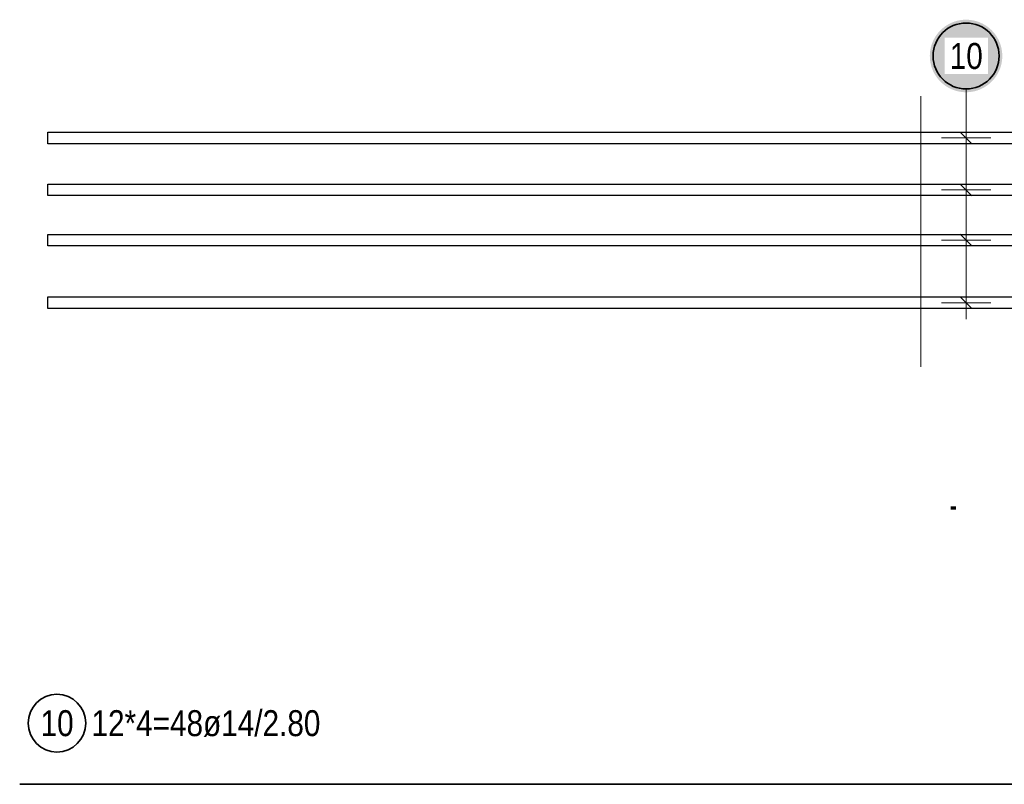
# Model space of a CAD drawing. Header units: millimetres. Extents: x -48 to 49.2, y -6.2 to 26.4.
# Tile 43 of 53: x 30 to 33, y 2.8 to 5.1. Entities that reach past the tile are written whole.
import ezdxf

# ---------------------------------------------------------------- set-up
doc = ezdxf.new("R2010")
doc.units = ezdxf.units.MM
doc.layers.add('Schraffuren', color=7, linetype='Continuous', lineweight=20)
doc.styles.add('Arial Narrow', font='ARIALN.TTF')

msp = doc.modelspace()

# ---------------------------------------------------------------- hatches: boundary and pattern name
at = {"lineweight": 25, "true_color": 0xffffff}
msp.add_hatch(color=7, dxfattribs=at).paths.add_polyline_path([(32.994583, 4.980745), (32.994516, 4.984584), (32.994315, 4.988419), (32.99398, 4.992244), (32.993512, 4.996054), (32.992912, 4.999847), (32.992179, 5.003616), (32.991315, 5.007357), (32.990322, 5.011066), (32.989199, 5.014737), (32.987949, 5.018368), (32.986573, 5.021952), (32.985073, 5.025486), (32.98345, 5.028966), (32.981707, 5.032387), (32.979846, 5.035745), (32.977868, 5.039037), (32.975777, 5.042257), (32.973575, 5.045402), (32.971264, 5.048468), (32.968848, 5.051452), (32.966329, 5.05435), (32.96371, 5.057158), (32.960995, 5.059873), (32.958187, 5.062491), (32.95529, 5.06501), (32.952306, 5.067427), (32.949239, 5.069737), (32.946094, 5.07194), (32.942874, 5.074031), (32.939583, 5.076008), (32.936225, 5.07787), (32.932804, 5.079613), (32.929324, 5.081235), (32.92579, 5.082736), (32.922205, 5.084112), (32.918575, 5.085362), (32.914903, 5.086484), (32.911194, 5.087478), (32.907453, 5.088342), (32.903684, 5.089074), (32.899892, 5.089675), (32.896081, 5.090143), (32.892256, 5.090477), (32.888422, 5.090678), (32.884583, 5.090745), (32.880744, 5.090678), (32.87691, 5.090477), (32.873085, 5.090143), (32.869274, 5.089675), (32.865482, 5.089074), (32.861713, 5.088342), (32.857971, 5.087478), (32.854263, 5.086484), (32.850591, 5.085362), (32.846961, 5.084112), (32.843376, 5.082736), (32.839842, 5.081235), (32.836362, 5.079613), (32.832941, 5.07787), (32.829583, 5.076008), (32.826292, 5.074031), (32.823072, 5.07194), (32.819926, 5.069737), (32.81686, 5.067427), (32.813876, 5.06501), (32.810978, 5.062491), (32.80817, 5.059873), (32.805455, 5.057158), (32.802837, 5.05435), (32.800318, 5.051452), (32.797902, 5.048468), (32.795591, 5.045402), (32.793389, 5.042257), (32.791298, 5.039037), (32.78932, 5.035745), (32.787459, 5.032387), (32.785716, 5.028966), (32.784093, 5.025486), (32.782593, 5.021952), (32.781217, 5.018368), (32.779967, 5.014737), (32.778844, 5.011066), (32.77785, 5.007357), (32.776987, 5.003616), (32.776254, 4.999847), (32.775653, 4.996054), (32.775185, 4.992244), (32.774851, 4.988419), (32.77465, 4.984584), (32.774583, 4.980745), (32.77465, 4.976906), (32.774851, 4.973072), (32.775185, 4.969247), (32.775653, 4.965436), (32.776254, 4.961644), (32.776987, 4.957875), (32.77785, 4.954134), (32.778844, 4.950425), (32.779967, 4.946754), (32.781217, 4.943123), (32.782593, 4.939539), (32.784093, 4.936004), (32.785716, 4.932525), (32.787459, 4.929104), (32.78932, 4.925745), (32.791298, 4.922454), (32.793389, 4.919234), (32.795591, 4.916089), (32.797902, 4.913023), (32.800318, 4.910039), (32.802837, 4.907141), (32.805455, 4.904333), (32.80817, 4.901618), (32.810978, 4.899), (32.813876, 4.896481), (32.81686, 4.894064), (32.819926, 4.891754), (32.823072, 4.889551), (32.826292, 4.88746), (32.829583, 4.885483), (32.832941, 4.883621), (32.836362, 4.881878), (32.839842, 4.880255), (32.843376, 4.878755), (32.846961, 4.877379), (32.850591, 4.876129), (32.854263, 4.875007), (32.857971, 4.874013), (32.861713, 4.873149), (32.865482, 4.872417), (32.869274, 4.871816), (32.873085, 4.871348), (32.87691, 4.871013), (32.880744, 4.870812), (32.884583, 4.870745), (32.888422, 4.870812), (32.892256, 4.871013), (32.896081, 4.871348), (32.899892, 4.871816), (32.903684, 4.872417), (32.907453, 4.873149), (32.911194, 4.874013), (32.914903, 4.875007), (32.918575, 4.876129), (32.922205, 4.877379), (32.92579, 4.878755), (32.929324, 4.880255), (32.932804, 4.881878), (32.936225, 4.883621), (32.939583, 4.885483), (32.942874, 4.88746), (32.946094, 4.889551), (32.949239, 4.891754), (32.952306, 4.894064), (32.95529, 4.896481), (32.958187, 4.899), (32.960995, 4.901618), (32.96371, 4.904333), (32.966329, 4.907141), (32.968848, 4.910039), (32.971264, 4.913023), (32.973575, 4.916089), (32.975777, 4.919234), (32.977868, 4.922454), (32.979846, 4.925745), (32.981707, 4.929104), (32.98345, 4.932525), (32.985073, 4.936004), (32.986573, 4.939539), (32.987949, 4.943123), (32.989199, 4.946754), (32.990322, 4.950425), (32.991315, 4.954134), (32.992179, 4.957875), (32.992912, 4.961644), (32.993512, 4.965436), (32.99398, 4.969247), (32.994315, 4.973072)])

# ---------------------------------------------------------------- linework, layer by layer
at = {"color": 5, "linetype": 'Continuous', "lineweight": 18, "ltscale": 0.4}
for p, q in [((32.884583, 4.880745), (32.884583, 4.782268)), ((32.884583, 4.782268), (32.884583, 4.182269)), ((32.959583, 4.732268), (32.809583, 4.732268)), ((32.959583, 4.574768), (32.809583, 4.574768)), ((32.959583, 4.422268), (32.809583, 4.422268)), ((32.959583, 4.232269), (32.809583, 4.232269))]:
    msp.add_line(p, q, dxfattribs=at)
at = {"color": 3, "linetype": 'Continuous', "lineweight": 25, "ltscale": 0.4}
for p, q in [((30.097122, 4.714768), (30.097122, 4.749768)), ((30.097122, 4.749768), (37.062122, 4.749768)), ((32.902261, 4.71459), (32.866905, 4.749946)), ((37.062122, 4.714768), (30.097122, 4.714768)), ((30.097122, 4.557268), (30.097122, 4.592268)), ((30.097122, 4.592268), (37.062122, 4.592268)), ((32.902261, 4.557091), (32.866905, 4.592446)), ((37.062122, 4.557268), (30.097122, 4.557268)), ((30.097122, 4.404768), (30.097122, 4.439768)), ((30.097122, 4.439768), (37.062122, 4.439768)), ((32.902261, 4.404591), (32.866905, 4.439946)), ((37.062122, 4.404768), (30.097122, 4.404768)), ((30.097122, 4.214769), (30.097122, 4.249769)), ((30.097122, 4.249769), (37.062122, 4.249769)), ((32.902261, 4.214591), (32.866905, 4.249946)), ((37.062122, 4.214769), (30.097122, 4.214769))]:
    msp.add_line(p, q, dxfattribs=at)
at = {"color": 9, "linetype": 'Continuous', "lineweight": 0, "ltscale": 0.4}
for p, q in [((30.097122, 4.714768), (30.097122, 4.749768)), ((30.097122, 4.749768), (37.062122, 4.749768)), ((37.062122, 4.714768), (30.097122, 4.714768)), ((30.097122, 4.557268), (30.097122, 4.592268)), ((30.097122, 4.592268), (37.062122, 4.592268)), ((37.062122, 4.557268), (30.097122, 4.557268)), ((30.097122, 4.404768), (30.097122, 4.439768)), ((30.097122, 4.439768), (37.062122, 4.439768)), ((37.062122, 4.404768), (30.097122, 4.404768)), ((30.097122, 4.214769), (30.097122, 4.249769)), ((30.097122, 4.249769), (37.062122, 4.249769)), ((37.062122, 4.214769), (30.097122, 4.214769))]:
    msp.add_line(p, q, dxfattribs=at)
at = {"color": 1, "linetype": 'Continuous', "lineweight": 70}
msp.add_line((32.838061, 3.610262), (32.853063, 3.610262), dxfattribs=at)
at = {"color": 2, "linetype": 'Continuous', "lineweight": 35, "ltscale": 0.4}
for p in [(37.012122, 2.771886), (30.012122, 2.771886)]:
    msp.add_line(p, (30.012122, 2.771886), dxfattribs=at)
for centre, radius in [((32.884583, 4.980745), 0.1), ((30.12513, 2.957258), 0.0875)]:
    msp.add_circle(centre, radius, dxfattribs=at)
at = {"layer": 'Schraffuren', "color": 9, "linetype": 'Continuous', "lineweight": 0}
msp.add_line((32.747132, 4.859303), (32.747132, 4.038371), dxfattribs=at)

# ---------------------------------------------------------------- texts
at = {"color": 2, "lineweight": 35, "char_height": 0.07875, "attachment_point": 1, "line_spacing_factor": 0.9, "style": 'Arial Narrow'}
for s, insert in [('10', (30.075518, 2.996633)), ('12*4=48ø14/2.80', (30.23013, 2.996633))]:
    msp.add_mtext(s, dxfattribs=dict(at, insert=insert))

# ---------------------------------------------------------------- next in the draw order: texts
at = {"color": 2, "lineweight": 35, "insert": (32.83497, 5.02012), "char_height": 0.07875, "attachment_point": 1, "line_spacing_factor": 0.9, "style": 'Arial Narrow', "bg_fill": 3, "box_fill_scale": 1.2, "bg_fill_color": 256, "bg_fill_true_color": 13158600, "bg_fill_transparency": 0}
msp.add_mtext('10', dxfattribs=at)

doc.saveas('drawing.dxf')
